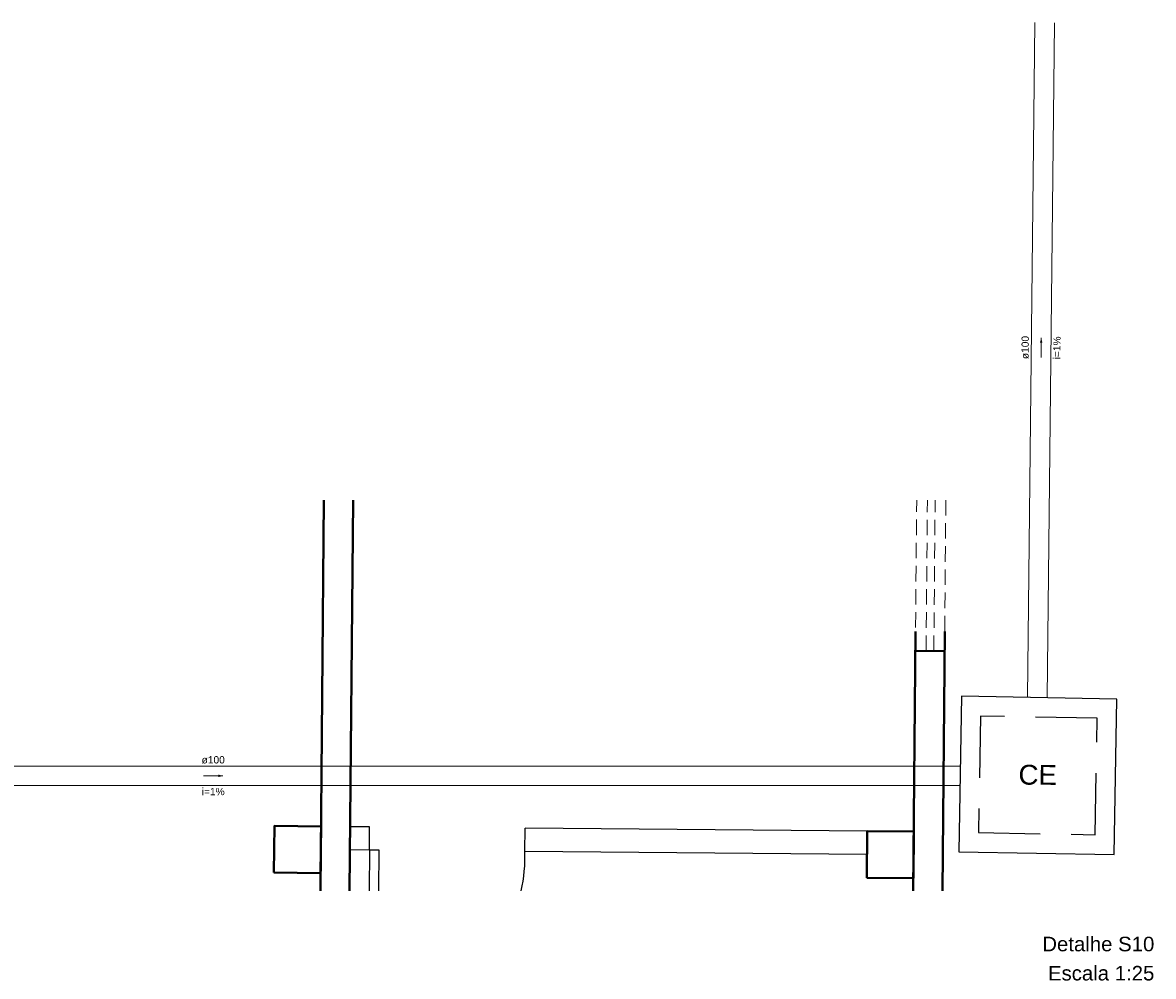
# Model space of a CAD drawing. Header units: millimetres. Extents: x 7793.1 to 7839.6, y 6752.1 to 6773.3.
# Tile 2 of 2: x 7816.3 to 7839.6, y 6753.6 to 6773.3. Entities that reach past the tile are written whole.
import ezdxf

# ---------------------------------------------------------------- set-up
doc = ezdxf.new("R2010")
doc.units = ezdxf.units.MM
doc.header["$MEASUREMENT"] = 0
doc.linetypes.add('DASHED', pattern=[1.905, 1.27, -0.635])
doc.linetypes.add('HIDDEN2', pattern=[0.47625, 0.3175, -0.15875])
for name, color, linetype, lineweight in [('DI-Títulos', 3, 'Continuous', 5), ('MB_ALVENARIA', 7, 'Continuous', 40), ('MB_ESQUADRIA', 7, 'Continuous', 5), ('TQ-Condutos', 3, 'Continuous', 5), ('TQ-Sentido conduto', 9, 'Continuous', 5), ('TQ-Textos conduto', 7, 'Continuous', 5)]:
    doc.layers.add(name, color=color, linetype=linetype, lineweight=lineweight)
for name, color, linetype in [('ESGOTO', 1, 'Continuous'), ('Simbolos', 5, 'Continuous'), ('Simbolos_int', 2, 'Continuous')]:
    doc.layers.add(name, color=color, linetype=linetype)
doc.styles.add('Arial', font='txt')

msp = doc.modelspace()

# ---------------------------------------------------------------- hatches: boundary and pattern name
at = {"layer": 'TQ-Sentido conduto', "linetype": 'Continuous'}
for points in [[(7837.294, 6766.771), (7837.267, 6766.675), (7837.319, 6766.674)], [(7820.453, 6757.761), (7820.357, 6757.787), (7820.357, 6757.735)]]:
    msp.add_hatch(color=256, dxfattribs=at).paths.add_polyline_path(points)

# ---------------------------------------------------------------- linework, layer by layer
at = {"layer": 'ESGOTO'}
for p, q in [((7823.472, 6756.712), (7823.072, 6756.715)), ((7833.711, 6756.622), (7826.671, 6756.684)), ((7823.467, 6756.232), (7823.067, 6756.235)), ((7823.467, 6756.232), (7823.46, 6755.397)), ((7823.667, 6756.23), (7823.467, 6756.232)), ((7823.66, 6755.397), (7823.667, 6756.23)), ((7833.707, 6756.142), (7826.667, 6756.204))]:
    msp.add_line(p, q, dxfattribs=at)
for points in [[(7823.467, 6756.232), (7823.472, 6756.712)], [(7826.667, 6756.204), (7826.671, 6756.684)]]:
    msp.add_lwpolyline(points, dxfattribs=at)
msp.add_ellipse((7823.616, 6756.084), major_axis=(3.053, -0.027), ratio=1, start_param=6.065063, end_param=6.331304, dxfattribs=at)
at = {"layer": 'MB_ALVENARIA'}
for p, q in [((7822.46, 6755.397), (7822.53, 6763.437)), ((7823.06, 6755.397), (7823.13, 6763.437)), ((7834.707, 6760.734), (7834.66, 6755.397)), ((7835.261, 6755.397), (7835.307, 6760.728))]:
    msp.add_line(p, q, dxfattribs=at)
for points in [[(7834.704, 6760.334), (7835.304, 6760.328)], [(7821.503, 6755.769), (7822.463, 6755.761), (7822.472, 6756.721), (7821.512, 6756.729), (7821.503, 6755.769)], [(7833.703, 6755.662), (7834.663, 6755.654), (7834.671, 6756.614), (7833.711, 6756.622), (7833.703, 6755.662)]]:
    msp.add_lwpolyline(points, dxfattribs=at)
at = {"layer": 'MB_ESQUADRIA', "linetype": 'HIDDEN2'}
for p, q in [((7834.704, 6760.334), (7834.731, 6763.437)), ((7834.924, 6760.332), (7834.951, 6763.437)), ((7835.084, 6760.33), (7835.111, 6763.437)), ((7835.331, 6763.437), (7835.304, 6760.328))]:
    msp.add_line(p, q, dxfattribs=at)
at = {"layer": 'Simbolos', "linetype": 'Continuous'}
msp.add_lwpolyline([(7835.596, 6756.199), (7838.795, 6756.143), (7838.851, 6759.342), (7835.652, 6759.398), (7835.596, 6756.199), (7835.596, 6756.199)], dxfattribs=at)
at = {"layer": 'Simbolos_int', "linetype": 'DASHED'}
msp.add_lwpolyline([(7836.003, 6756.592), (7838.402, 6756.549), (7838.444, 6758.949), (7836.045, 6758.991), (7836.003, 6756.592), (7836.003, 6756.592)], dxfattribs=at)
at = {"layer": 'TQ-Condutos'}
for p, q in [((7837.013, 6759.374), (7837.165, 6773.261)), ((7837.413, 6759.367), (7837.565, 6773.254)), ((7803.501, 6757.962), (7835.627, 6757.96)), ((7803.497, 6757.562), (7835.62, 6757.56))]:
    msp.add_line(p, q, dxfattribs=at)
at = {"layer": 'TQ-Sentido conduto'}
for points in [[(7837.29, 6766.371), (7837.294, 6766.771)], [(7820.053, 6757.761), (7820.453, 6757.761)]]:
    msp.add_lwpolyline(points, dxfattribs=at)

# ---------------------------------------------------------------- texts
at = {"layer": 'DI-Títulos', "char_height": 0.3, "attachment_point": 9, "line_spacing_factor": 0.6, "style": 'Arial'}
for s, insert, width in [('Detalhe S10', (7839.622, 6754.146), 4.62328), ('Escala 1:25', (7839.622, 6753.546), 4.38949)]:
    msp.add_mtext(s, dxfattribs=dict(at, insert=insert, width=width))
at = {"layer": 'Simbolos', "insert": (7836.824, 6757.576), "char_height": 0.4086, "width": 1.58364, "attachment_point": 7, "rotation": 359.4966, "line_spacing_factor": 0.6, "style": 'Arial'}
msp.add_mtext('CE', dxfattribs=at)
at = {"layer": 'TQ-Textos conduto', "char_height": 0.15, "attachment_point": 8, "rotation": 89.3757, "line_spacing_factor": 0.6, "style": 'Arial'}
for s, insert, width in [('ø100', (7837.041, 6766.574), 0.9573), ('i=1%', (7837.691, 6766.567), 0.94562)]:
    msp.add_mtext(s, dxfattribs=dict(at, insert=insert, width=width))
at = {"layer": 'TQ-Textos conduto', "char_height": 0.15, "attachment_point": 8, "line_spacing_factor": 0.6, "style": 'Arial'}
for s, insert, width in [('ø100', (7820.253, 6758.012), 0.9573), ('i=1%', (7820.253, 6757.362), 0.94562)]:
    msp.add_mtext(s, dxfattribs=dict(at, insert=insert, width=width))

doc.saveas('drawing.dxf')
